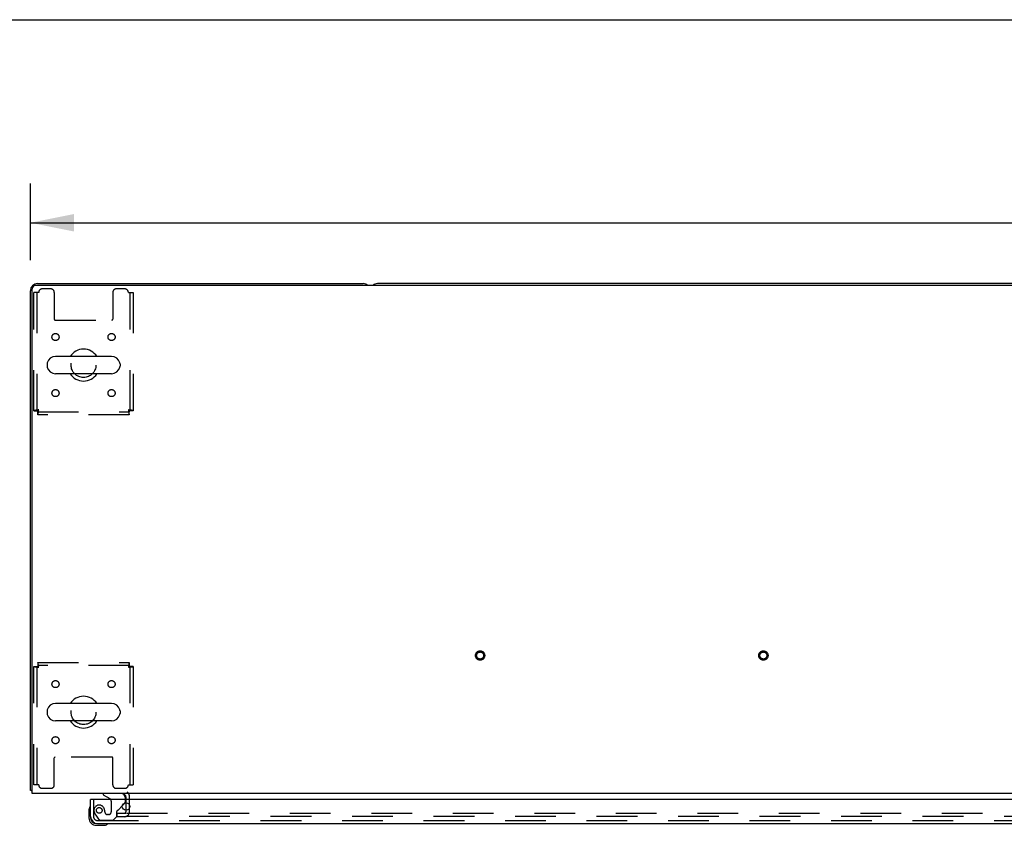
# Model space of a CAD drawing. Header units: inches. Extents: x 0 to 262, y 0 to 169.
# Tile 63 of 105: x 44 to 79, y 141 to 169. Entities that reach past the tile are written whole.
import ezdxf

# ---------------------------------------------------------------- set-up
doc = ezdxf.new("R2010")
doc.units = ezdxf.units.IN
doc.header["$LTSCALE"] = 14.384615
doc.header["$MEASUREMENT"] = 0
doc.linetypes.add('HIDDEN', pattern=[0.2, 0.1, -0.1])
doc.layers.get('0').update_dxf_attribs({"linetype": 'CONTINUOUS'})
for name, color, linetype in [('DEFAULT_2', 8, 'HIDDEN'), ('DIMENSIONS', 7, 'CONTINUOUS'), ('LEFTHAND_DOOR_ASSEMBLY', 7, 'CONTINUOUS')]:
    doc.layers.add(name, color=color, linetype=linetype)
doc.styles.get("Standard").update_dxf_attribs({"font": 'arial.ttf'})
doc.dimstyles.new('DIMSTYLE_1', dxfattribs={"dimtxt": 1.153846, "dimasz": 1.538462, "dimexe": 0.09, "dimexo": 0.07, "dimgap": 0.0375, "dimtad": 0, "dimtih": 1, "dimtoh": 1, "dimzin": 4, "dimdsep": 46, "dimtxsty": 'Standard', "dimblk": '_FILLED', "dimblk1": '_FILLED', "dimblk2": '_FILLED', "dimcen": 0.09, "dimadec": 3, "dimazin": 1, "dimtfac": 1, "dimtdec": 3, "dimtofl": 0, "dimtmove": 0, "dimatfit": 3, "dimldrblk": '_FILLED', "dimfxl": 0, "dimtolj": 1, "dimtzin": 4, "dimarcsym": 0})

# ---------------------------------------------------------------- blocks, each defined once
blk = doc.blocks.new('_FILLED')
at = {"color": 0, "linetype": 'ByBlock'}
blk.add_solid([(0, 0), (-1, 0.2), (-1, -0.2)], dxfattribs=at)
blk = doc.blocks.new('*D11')
at = {"layer": 'DIMENSIONS', "color": 2, "linetype": 'Continuous'}
for p, q in [((44.815, 160.743), (44.815, 163.449)), ((123.565, 160.993), (123.565, 163.449)), ((44.815, 162.064), (81.598, 162.064)), ((123.565, 162.064), (86.783, 162.064))]:
    blk.add_line(p, q, dxfattribs=at)
at = {"layer": 'DIMENSIONS', "color": 2, "linetype": 'Continuous', "xscale": 1.5384615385, "yscale": 1.5384615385, "zscale": 1.5384615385, "rotation": 180}
blk.add_blockref('_FILLED', (44.815, 162.064), dxfattribs=at)
at = {"layer": 'DIMENSIONS', "color": 2, "linetype": 'Continuous', "xscale": 1.5384615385, "yscale": 1.5384615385, "zscale": 1.5384615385}
blk.add_blockref('_FILLED', (123.565, 162.064), dxfattribs=at)
at = {"layer": 'DIMENSIONS', "color": 2, "linetype": 'Continuous', "insert": (84.19, 162.641), "char_height": 1.1538, "width": 4.03203, "attachment_point": 2, "line_spacing_factor": 0.9}
blk.add_mtext('78.75', dxfattribs=at)

msp = doc.modelspace()

# ---------------------------------------------------------------- linework, layer by layer
at = {"color": 7, "linetype": 'Continuous'}
for p, q in [((0, 169.231), (261.538, 169.231)), ((45.065, 159.916), (56.565, 159.916)), ((111.315, 159.916), (57.065, 159.916)), ((44.815, 142.041), (44.815, 159.666)), ((44.878, 141.916), (44.878, 159.729)), ((123.44, 159.854), (45.003, 159.854)), ((47.678, 157.347), (45.703, 157.347)), ((45.403, 157.085), (45.403, 156.998)), ((47.978, 157.085), (47.978, 156.998)), ((47.678, 156.735), (45.703, 156.735)), ((47.678, 145.097), (45.703, 145.097)), ((45.403, 144.835), (45.403, 144.748)), ((47.978, 144.835), (47.978, 144.748)), ((47.678, 144.485), (45.703, 144.485)), ((44.815, 142.041), (44.878, 142.041)), ((44.876, 142.003), (44.878, 142.005)), ((123.503, 141.916), (44.878, 141.916)), ((48.19, 141.712), (48.19, 141.791)), ((48.19, 141.329), (48.19, 141.595))]:
    msp.add_line(p, q, dxfattribs=at)
for points in [[(44.847, 142.019), (44.839, 142.022), (44.836, 142.023), (44.833, 142.025), (44.83, 142.026), (44.827, 142.027), (44.825, 142.029), (44.822, 142.03), (44.82, 142.031), (44.819, 142.033), (44.818, 142.035), (44.817, 142.036), (44.816, 142.038), (44.816, 142.039), (44.815, 142.041)], [(44.876, 142.003), (44.874, 142.005), (44.872, 142.007), (44.869, 142.009), (44.866, 142.011), (44.862, 142.013), (44.858, 142.015), (44.854, 142.016), (44.851, 142.018), (44.847, 142.019)]]:
    msp.add_lwpolyline(points, dxfattribs=at)
for centre, radius, start, end in [((45.065, 159.666), 0.25, 90, 180), ((56.565, 159.666), 0.25, 48.596, 90), ((57.065, 159.666), 0.25, 90, 131.404), ((45.003, 159.729), 0.125, 90, 180), ((46.69, 157.041), 0.562, 32.9567, 147.0433), ((45.547, 157.085), 0.144, 164.3697, 180), ((45.703, 157.041), 0.306, 90, 164.3697), ((47.678, 157.041), 0.306, 15.6303, 90), ((47.834, 157.085), 0.144, 0, 15.6303), ((45.547, 156.998), 0.144, 180, 195.6303), ((45.703, 157.041), 0.306, 195.6303, 270), ((47.678, 157.041), 0.306, 270, 344.3697), ((47.834, 156.998), 0.144, 344.3697, 360), ((46.69, 157.041), 0.562, 212.956, 327.044), ((46.69, 144.791), 0.562, 32.9567, 147.0433), ((45.703, 144.791), 0.306, 90, 164.3697), ((47.678, 144.791), 0.306, 15.6303, 90), ((45.547, 144.835), 0.144, 164.3697, 180), ((45.547, 144.748), 0.144, 180, 195.6303), ((45.703, 144.791), 0.306, 195.6303, 270), ((47.678, 144.791), 0.306, 270, 344.3697), ((47.834, 144.835), 0.144, 0, 15.6303), ((47.834, 144.748), 0.144, 344.3697, 360), ((46.69, 144.791), 0.562, 212.956, 327.044), ((45.065, 142.166), 0.25, 220.7609, 221.3932), ((48.065, 141.791), 0.125, 0, 90)]:
    msp.add_arc(centre, radius, start, end, dxfattribs=at)
at = {"layer": 'DEFAULT_2', "color": 8, "linetype": 'HIDDEN'}
for p, q in [((44.94, 155.425), (44.94, 159.604)), ((45.107, 159.604), (44.94, 159.604)), ((45.044, 159.604), (45.044, 155.425)), ((45.534, 159.729), (45.232, 159.729)), ((45.659, 159.604), (45.659, 158.659)), ((47.722, 159.604), (47.722, 158.659)), ((48.148, 159.729), (47.847, 159.729)), ((48.273, 159.604), (48.44, 159.604)), ((48.336, 155.425), (48.336, 159.604)), ((48.44, 159.604), (48.44, 155.425)), ((45.689, 158.629), (47.692, 158.629)), ((44.94, 155.425), (45.044, 155.425)), ((45.074, 155.291), (45.074, 155.395)), ((45.074, 155.395), (48.306, 155.395)), ((48.306, 155.291), (48.306, 155.395)), ((48.44, 155.425), (48.336, 155.425)), ((48.306, 155.291), (45.074, 155.291)), ((44.94, 142.229), (44.94, 146.407)), ((44.94, 146.407), (45.044, 146.407)), ((45.044, 146.407), (45.044, 142.229)), ((45.074, 146.541), (45.074, 146.437)), ((45.074, 146.541), (48.306, 146.541)), ((48.306, 146.437), (45.074, 146.437)), ((48.306, 146.541), (48.306, 146.437)), ((48.336, 142.229), (48.336, 146.407)), ((48.44, 146.407), (48.336, 146.407)), ((48.44, 146.407), (48.44, 142.229)), ((47.692, 143.204), (45.689, 143.204)), ((45.659, 142.229), (45.659, 143.174)), ((47.722, 142.229), (47.722, 143.174)), ((45.107, 142.229), (44.94, 142.229)), ((48.273, 142.229), (48.44, 142.229)), ((45.232, 142.104), (45.534, 142.104)), ((47.847, 142.104), (48.148, 142.104)), ((48.19, 141.595), (48.19, 141.712)), ((48.315, 141.291), (48.315, 141.791)), ((47.878, 141.104), (47.878, 141.229)), ((47.878, 141.229), (48.194, 141.229)), ((48.19, 141.291), (48.19, 141.329)), ((48.222, 141.229), (83.503, 141.229)), ((47.878, 141.104), (48.194, 141.104)), ((83.503, 141.104), (48.222, 141.104))]:
    msp.add_line(p, q, dxfattribs=at)
for points in [[(45.107, 155.458), (45.089, 155.456), (45.07, 155.454), (45.052, 155.451), (45.035, 155.449), (45.019, 155.447), (45.003, 155.444), (44.989, 155.442), (44.977, 155.439), (44.966, 155.437), (44.957, 155.435), (44.95, 155.432), (44.945, 155.43), (44.942, 155.428), (44.94, 155.425)], [(45.107, 155.458), (45.1, 155.456), (45.093, 155.454), (45.087, 155.451), (45.08, 155.449), (45.074, 155.447), (45.068, 155.444), (45.063, 155.442), (45.058, 155.439), (45.054, 155.437), (45.051, 155.435), (45.048, 155.432), (45.046, 155.43), (45.045, 155.428), (45.044, 155.425)], [(45.074, 155.291), (45.077, 155.292), (45.079, 155.296), (45.082, 155.301), (45.084, 155.308), (45.086, 155.317), (45.089, 155.328), (45.091, 155.34), (45.093, 155.354), (45.096, 155.369), (45.098, 155.386), (45.1, 155.403), (45.103, 155.421), (45.105, 155.44), (45.107, 155.458)], [(45.074, 155.395), (45.077, 155.396), (45.079, 155.397), (45.082, 155.399), (45.084, 155.402), (45.086, 155.405), (45.089, 155.409), (45.091, 155.414), (45.093, 155.419), (45.096, 155.425), (45.098, 155.431), (45.1, 155.438), (45.103, 155.444), (45.105, 155.451), (45.107, 155.458)], [(48.336, 155.425), (48.336, 155.428), (48.335, 155.43), (48.333, 155.432), (48.33, 155.435), (48.327, 155.437), (48.323, 155.439), (48.318, 155.442), (48.313, 155.444), (48.307, 155.447), (48.301, 155.449), (48.294, 155.451), (48.287, 155.454), (48.281, 155.456), (48.273, 155.458)], [(48.273, 155.458), (48.276, 155.44), (48.278, 155.421), (48.281, 155.403), (48.283, 155.386), (48.285, 155.369), (48.288, 155.354), (48.29, 155.34), (48.292, 155.328), (48.295, 155.317), (48.297, 155.308), (48.299, 155.301), (48.302, 155.296), (48.304, 155.292), (48.306, 155.291)], [(48.44, 155.425), (48.439, 155.428), (48.436, 155.43), (48.431, 155.432), (48.424, 155.435), (48.415, 155.437), (48.404, 155.439), (48.392, 155.442), (48.378, 155.444), (48.362, 155.447), (48.346, 155.449), (48.329, 155.451), (48.311, 155.454), (48.292, 155.456), (48.273, 155.458)], [(48.273, 155.458), (48.276, 155.451), (48.278, 155.444), (48.281, 155.438), (48.283, 155.431), (48.285, 155.425), (48.288, 155.419), (48.29, 155.414), (48.292, 155.409), (48.295, 155.405), (48.297, 155.402), (48.299, 155.399), (48.302, 155.397), (48.304, 155.396), (48.306, 155.395)], [(44.94, 146.407), (44.942, 146.405), (44.945, 146.403), (44.95, 146.4), (44.957, 146.398), (44.966, 146.396), (44.977, 146.393), (44.989, 146.391), (45.003, 146.388), (45.019, 146.386), (45.035, 146.384), (45.052, 146.381), (45.07, 146.379), (45.089, 146.377), (45.107, 146.374)], [(45.044, 146.407), (45.045, 146.405), (45.046, 146.403), (45.048, 146.4), (45.051, 146.398), (45.054, 146.396), (45.058, 146.393), (45.063, 146.391), (45.068, 146.388), (45.074, 146.386), (45.08, 146.384), (45.087, 146.381), (45.093, 146.379), (45.1, 146.377), (45.107, 146.374)], [(45.107, 146.374), (45.105, 146.393), (45.103, 146.411), (45.1, 146.429), (45.098, 146.447), (45.096, 146.463), (45.093, 146.478), (45.091, 146.492), (45.089, 146.505), (45.086, 146.516), (45.084, 146.525), (45.082, 146.532), (45.079, 146.537), (45.077, 146.54), (45.074, 146.541)], [(45.107, 146.374), (45.105, 146.381), (45.103, 146.388), (45.1, 146.395), (45.098, 146.402), (45.096, 146.408), (45.093, 146.414), (45.091, 146.419), (45.089, 146.424), (45.086, 146.428), (45.084, 146.431), (45.082, 146.434), (45.079, 146.436), (45.077, 146.437), (45.074, 146.437)], [(48.306, 146.541), (48.304, 146.54), (48.302, 146.537), (48.299, 146.532), (48.297, 146.525), (48.295, 146.516), (48.292, 146.505), (48.29, 146.492), (48.288, 146.478), (48.285, 146.463), (48.283, 146.447), (48.281, 146.429), (48.278, 146.411), (48.276, 146.393), (48.273, 146.374)], [(48.306, 146.437), (48.304, 146.437), (48.302, 146.436), (48.299, 146.434), (48.297, 146.431), (48.295, 146.428), (48.292, 146.424), (48.29, 146.419), (48.288, 146.414), (48.285, 146.408), (48.283, 146.402), (48.281, 146.395), (48.278, 146.388), (48.276, 146.381), (48.273, 146.374)], [(48.273, 146.374), (48.281, 146.377), (48.287, 146.379), (48.294, 146.381), (48.301, 146.384), (48.307, 146.386), (48.313, 146.388), (48.318, 146.391), (48.323, 146.393), (48.327, 146.396), (48.33, 146.398), (48.333, 146.4), (48.335, 146.403), (48.336, 146.405), (48.336, 146.407)], [(48.273, 146.374), (48.292, 146.377), (48.311, 146.379), (48.329, 146.381), (48.346, 146.384), (48.362, 146.386), (48.378, 146.388), (48.392, 146.391), (48.404, 146.393), (48.415, 146.396), (48.424, 146.398), (48.431, 146.4), (48.436, 146.403), (48.439, 146.405), (48.44, 146.407)]]:
    msp.add_lwpolyline(points, dxfattribs=at)
for centre, radius in [((45.701, 158.031), 0.125), ((47.68, 158.031), 0.125), ((46.69, 157.041), 0.438), ((45.701, 156.052), 0.125), ((47.68, 156.052), 0.125), ((60.69, 146.791), 0.164), ((60.69, 146.791), 0.124), ((70.69, 146.791), 0.164), ((70.69, 146.791), 0.124), ((45.701, 145.781), 0.125), ((47.68, 145.781), 0.125), ((46.69, 144.791), 0.438), ((45.701, 143.802), 0.125), ((47.68, 143.802), 0.125)]:
    msp.add_circle(centre, radius, dxfattribs=at)
for centre, radius, start, end in [((45.232, 159.604), 0.125, 90, 180), ((45.534, 159.604), 0.125, 0, 90), ((47.847, 159.604), 0.125, 90, 180), ((48.148, 159.604), 0.125, 0, 90), ((45.689, 158.659), 0.03, 180, 270), ((47.692, 158.659), 0.03, 270, 360), ((45.689, 143.174), 0.03, 90, 180), ((47.692, 143.174), 0.03, 0, 90), ((45.232, 142.229), 0.125, 180, 270), ((45.534, 142.229), 0.125, 270, 360), ((47.847, 142.229), 0.125, 180, 270), ((48.148, 142.229), 0.125, 270, 360), ((48.065, 141.791), 0.25, 0, 49.2391), ((48.128, 141.291), 0.188, 270, 360), ((48.128, 141.291), 0.0625, 270, 360)]:
    msp.add_arc(centre, radius, start, end, dxfattribs=at)
at = {"layer": 'LEFTHAND_DOOR_ASSEMBLY', "color": 7, "linetype": 'Continuous'}
for p, q in [((47.382, 141.916), (47.382, 141.877)), ((47.382, 141.877), (47.621, 141.739)), ((46.96, 141.712), (46.94, 141.712)), ((48.06, 141.485), (48.14, 141.566)), ((48.169, 141.712), (48.169, 141.759)), ((46.88, 141.318), (46.88, 141.061)), ((46.94, 141.105), (46.94, 141.061)), ((47.143, 140.798), (47.4, 140.798))]:
    msp.add_line(p, q, dxfattribs=at)
at = {"layer": 'LEFTHAND_DOOR_ASSEMBLY', "color": 3, "linetype": 'Continuous'}
for p, q in [((46.94, 141.105), (46.94, 141.712)), ((83.858, 141.712), (46.96, 141.712)), ((47.187, 140.858), (83.631, 140.858))]:
    msp.add_line(p, q, dxfattribs=at)
at = {"layer": 'LEFTHAND_DOOR_ASSEMBLY', "color": 8, "linetype": 'HIDDEN'}
for p, q in [((47.044, 141.712), (47.044, 141.105)), ((47.67, 141.653), (47.67, 141.273)), ((47.921, 141.347), (48.06, 141.485)), ((48.169, 141.637), (48.169, 141.712)), ((47.119, 141.161), (47.22, 141.017)), ((47.572, 141.175), (47.539, 141.175)), ((47.862, 141.109), (47.862, 141.288)), ((47.187, 140.962), (83.631, 140.962)), ((47.285, 140.983), (47.736, 140.983)), ((47.736, 140.983), (47.862, 141.109))]:
    msp.add_line(p, q, dxfattribs=at)
at = {"layer": 'LEFTHAND_DOOR_ASSEMBLY', "color": 3, "linetype": 'Continuous'}
msp.add_circle((48.19, 141.462), 0.133, dxfattribs=at)
at = {"layer": 'LEFTHAND_DOOR_ASSEMBLY', "color": 8, "linetype": 'HIDDEN'}
msp.add_circle((47.244, 141.325), 0.101, dxfattribs=at)
at = {"layer": 'LEFTHAND_DOOR_ASSEMBLY', "color": 7, "linetype": 'Continuous'}
for centre, radius, start, end in [((48.012, 141.759), 0.157, 0, 90), ((47.57, 141.653), 0.1, 36.5468, 59.908), ((48.069, 141.637), 0.1, 315, 332.9825), ((47.13, 141.318), 0.25, 149.1101, 180), ((46.929, 141.438), 0.015, 96.3796, 149.1101), ((46.925, 141.438), 0.015, 0, 83.6204), ((47.143, 141.061), 0.263, 180, 270), ((47.143, 141.061), 0.203, 180, 270), ((47.4, 141.048), 0.25, 270, 300.8899), ((47.52, 140.843), 0.015, 6.3796, 90), ((47.52, 140.847), 0.015, 300.8899, 353.6204)]:
    msp.add_arc(centre, radius, start, end, dxfattribs=at)
at = {"layer": 'LEFTHAND_DOOR_ASSEMBLY', "color": 8, "linetype": 'HIDDEN'}
for centre, radius, start, end in [((47.244, 141.325), 0.187, 17.8482, 196.8439), ((47.57, 141.653), 0.1, 0, 36.5468), ((48.069, 141.637), 0.1, 332.9825, 360), ((47.435, 141.383), 0.386, 196.8439, 215.1), ((47.049, 141.262), 0.393, 1.6599, 17.9298), ((47.539, 141.273), 0.098, 180, 270), ((47.572, 141.273), 0.098, 270, 360), ((47.901, 141.288), 0.039, 111.6096, 180), ((47.85, 141.418), 0.1, 291.6096, 315), ((47.187, 141.105), 0.142, 180, 270), ((47.285, 141.062), 0.079, 215.1, 270)]:
    msp.add_arc(centre, radius, start, end, dxfattribs=at)
at = {"layer": 'LEFTHAND_DOOR_ASSEMBLY', "color": 3, "linetype": 'Continuous'}
msp.add_arc((47.187, 141.105), 0.246, 180, 270, dxfattribs=at)

# ---------------------------------------------------------------- dimensions: what is measured, and where the dimension line sits
at = {"layer": 'DIMENSIONS', "color": 2, "linetype": 'Continuous'}
dim = msp.add_linear_dim(base=(123.565, 162.064), p1=(44.815, 163.519), p2=(123.565, 163.519), dimstyle='DIMSTYLE_1', dxfattribs=at)
dim.commit()
dim.dimension.update_dxf_attribs({"geometry": '*D11', "text_midpoint": (84.194, 162.058), "dimtype": 160})

doc.saveas('drawing.dxf')
